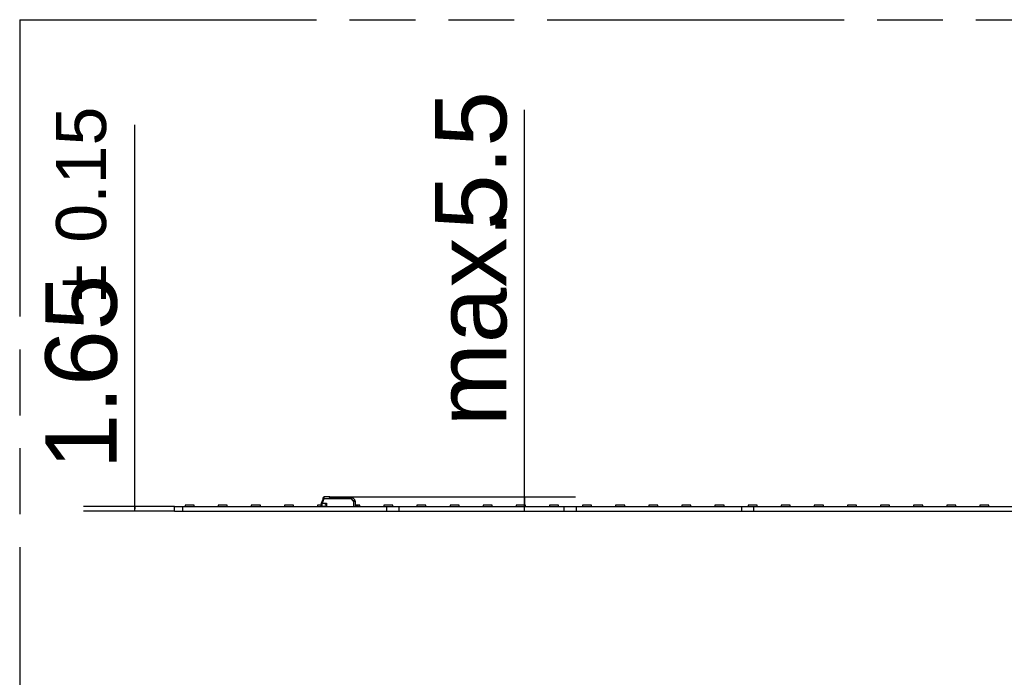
# Model space of a CAD drawing. Header units: millimetres. Extents: x 0 to 210, y 0 to 297.
# Tile 17 of 52: x 50 to 79, y 163 to 183. Entities that reach past the tile are written whole.
import ezdxf

# ---------------------------------------------------------------- set-up
doc = ezdxf.new("R2010")
doc.units = ezdxf.units.MM
doc.header["$LTSCALE"] = 19.36
doc.linetypes.add('PHANTOM', pattern=[0.8, 0.45, -0.05, 0.1, -0.05, 0.1, -0.05])
doc.layers.get('0').update_dxf_attribs({"linetype": 'CONTINUOUS'})
doc.layers.add('DEFAULT_3', color=7, linetype='PHANTOM')
doc.layers.add('Z_DIM_2D', color=7, linetype='CONTINUOUS')
doc.styles.add('TEXTSTYLE_3', font='helveticaneueltw1g-ltcn.otf')
doc.styles.add('TEXTSTYLE_4', font='gdt', dxfattribs={"width": 0.7})
doc.dimstyles.new('DIMSTYLE_5', dxfattribs={"dimtxt": 2.1, "dimasz": 3.5, "dimexe": 1.5, "dimexo": 0, "dimgap": 0.525, "dimtad": 1, "dimlfac": 12.000005, "dimdsep": 46, "dimtxsty": 'TEXTSTYLE_3', "dimblk": '_FILLED', "dimblk1": '_FILLED', "dimblk2": '_FILLED', "dimcen": 0.09, "dimclrt": 5, "dimazin": 2, "dimtol": 1, "dimtp": 0.15, "dimtm": 0.15, "dimtfac": 1, "dimtofl": 0, "dimtmove": 0, "dimatfit": 3, "dimldrblk": '_FILLED', "dimfxl": 0, "dimtolj": 1, "dimarcsym": 0})
doc.dimstyles.new('DIMSTYLE_6', dxfattribs={"dimtxt": 2.1, "dimasz": 3.5, "dimexe": 1.5, "dimexo": 0, "dimgap": 0.525, "dimtad": 1, "dimlfac": 12.000005, "dimdsep": 46, "dimtxsty": 'TEXTSTYLE_3', "dimblk": '_FILLED', "dimblk1": '_FILLED', "dimblk2": '_FILLED', "dimcen": 0.09, "dimclrt": 5, "dimazin": 2, "dimtp": 0.1, "dimtm": 0.1, "dimtfac": 1, "dimtofl": 0, "dimtmove": 0, "dimatfit": 3, "dimldrblk": '_FILLED', "dimfxl": 0, "dimtolj": 1, "dimarcsym": 0})

# ---------------------------------------------------------------- blocks, each defined once
blk = doc.blocks.new('*D24')
at = {"layer": 'Z_DIM_2D', "color": 2, "linetype": 'Continuous', "transparency": 16777216}
for p, q in [((53.505, 168.317), (53.505, 179.589)), ((54.671, 168.386), (52.005, 168.386)), ((54.671, 168.248), (52.005, 168.248)), ((53.505, 168.386), (53.505, 168.317)), ((53.505, 168.248), (53.505, 168.317))]:
    blk.add_line(p, q, dxfattribs=at)
at = {"layer": 'Z_DIM_2D', "color": 5, "linetype": 'Continuous', "transparency": 16777216}
for s, height, style, p in [('0.15', 1.47, 'TEXTSTYLE_3', (52.665, 176.133)), ('1.65', 2.1, 'TEXTSTYLE_3', (52.98, 169.482)), ('`', 1.47, 'TEXTSTYLE_4', (52.665, 174.418))]:
    blk.add_text(s, height=height, rotation=90, dxfattribs=dict(at, style=style)).set_placement(p)
blk = doc.blocks.new('_FILLED')
at = {"color": 0, "linetype": 'ByBlock'}
blk.add_solid([(0, 0), (-1, 0.125), (-1, -0.125)], dxfattribs=at)
blk = doc.blocks.new('_NONE')
blk = doc.blocks.new('*D25')
at = {"layer": 'Z_DIM_2D', "color": 2, "linetype": 'Continuous', "transparency": 16777216}
for p, q in [((64.944, 168.461), (64.944, 180.033)), ((59.206, 168.673), (66.444, 168.673)), ((64.944, 168.673), (64.944, 168.461)), ((60.909, 168.248), (66.444, 168.248)), ((64.944, 168.248), (64.944, 168.461))]:
    blk.add_line(p, q, dxfattribs=at)
at = {"layer": 'Z_DIM_2D', "color": 5, "linetype": 'Continuous', "transparency": 16777216, "style": 'TEXTSTYLE_3'}
for s, p in [('5.5', (64.419, 176.507)), ('max. ', (64.419, 170.74))]:
    blk.add_text(s, height=2.1, rotation=90, dxfattribs=at).set_placement(p)

msp = doc.modelspace()

# ---------------------------------------------------------------- linework, layer by layer
at = {"color": 6, "linetype": 'Continuous'}
for p, q in [((58.99048, 168.48804), (59.01979, 168.56855)), ((59.03372, 168.60693), (59.04171, 168.62877)), ((59.05347, 168.6611), (59.05397, 168.66246)), ((59.05461, 168.61747), (59.05461, 168.61928)), ((59.06963, 168.67343), (59.06944, 168.67342)), ((59.20669, 168.6734), (59.06963, 168.67343)), ((59.22136, 168.6711), (59.22092, 168.67123)), ((59.25818, 168.64843), (59.23461, 168.66463)), ((59.25806, 168.64843), (59.88096, 168.64843)), ((59.96454, 168.58068), (59.91269, 168.64247)), ((59.92624, 168.54898), (59.9273, 168.39009)), ((59.97623, 168.54898), (59.97762, 168.39009)), ((58.97762, 168.41509), (58.97762, 168.43803)), ((58.98179, 168.38593), (58.98179, 168.40407)), ((58.99429, 168.39843), (59.09012, 168.39843)), ((59.09012, 168.39009), (59.09012, 168.40568)), ((59.09012, 168.39009), (59.9273, 168.39009)), ((59.10796, 168.4397), (59.10783, 168.4397)), ((59.13956, 168.48176), (59.14012, 168.48248)), ((59.17345, 168.39009), (59.17762, 168.38593)), ((60.06929, 168.41093), (59.97744, 168.41093)), ((59.97755, 168.39843), (60.05679, 168.39843)), ((60.06929, 168.38593), (60.06929, 168.41093))]:
    msp.add_line(p, q, dxfattribs=at)
at = {"color": 9, "linetype": 'Continuous'}
for p, q in [((59.05461, 168.61564), (59.00616, 168.48248)), ((59.05461, 168.61563), (59.03895, 168.62119)), ((59.04171, 168.62877), (59.05347, 168.6611)), ((59.05461, 168.61928), (59.06349, 168.64914)), ((59.05461, 168.61928), (59.8703, 168.61928)), ((59.05461, 168.61564), (59.05461, 168.61747)), ((59.87031, 168.61564), (59.05461, 168.61564)), ((59.06349, 168.64914), (59.06963, 168.66972)), ((59.06963, 168.66972), (59.06963, 168.67343)), ((59.20628, 168.66972), (59.06963, 168.66972)), ((59.22517, 168.66255), (59.25322, 168.63917)), ((59.25322, 168.63917), (59.88096, 168.63917)), ((59.8703, 168.61928), (59.87031, 168.61564)), ((59.92624, 168.54898), (59.87031, 168.61564)), ((59.88096, 168.64843), (59.88096, 168.63917)), ((59.89992, 168.64843), (59.88096, 168.64843)), ((59.91269, 168.64247), (59.8881, 168.63787)), ((58.98264, 168.46649), (58.99048, 168.48804)), ((59.00616, 168.48248), (58.99048, 168.48804)), ((58.99429, 168.42707), (58.99429, 168.39843)), ((59.00618, 168.48248), (59.14012, 168.48248)), ((59.12345, 168.39009), (59.12345, 168.38593)), ((59.14012, 168.48248), (59.14012, 168.39009)), ((59.18423, 168.39009), (59.18423, 168.38593)), ((59.25291, 168.39009), (59.2533, 168.38903)), ((59.89845, 168.39009), (59.89845, 168.38593)), ((60.05679, 168.39843), (60.05679, 168.41093))]:
    msp.add_line(p, q, dxfattribs=at)
at = {"color": 7, "linetype": 'Continuous'}
for p, q in [((59.0064, 168.53178), (59.00636, 168.5318)), ((59.01979, 168.56855), (59.03372, 168.60693)), ((59.05186, 168.62017), (59.0519, 168.62016)), ((59.05461, 168.61928), (59.0519, 168.62016)), ((59.05233, 168.65785), (59.0523, 168.65788)), ((59.20628, 168.66972), (59.20628, 168.67342)), ((59.22101, 168.6712), (59.22097, 168.67122)), ((59.25823, 168.64843), (59.27484, 168.64843)), ((59.87184, 168.6197), (59.8703, 168.61928)), ((59.8703, 168.61928), (59.87172, 168.61968)), ((59.87726, 168.61891), (59.87983, 168.62104)), ((59.87971, 168.62097), (59.87729, 168.61897)), ((59.87983, 168.62104), (59.88178, 168.62349)), ((59.8816, 168.62321), (59.87986, 168.62112)), ((59.8804, 168.63402), (59.88096, 168.63917)), ((59.88096, 168.63917), (59.8804, 168.63402)), ((59.88496, 168.62952), (59.8881, 168.63787)), ((59.8881, 168.63786), (59.886, 168.63191)), ((54.67137, 168.24843), (54.67137, 168.38593)), ((54.67137, 168.38593), (147.92129, 168.38593)), ((54.67137, 168.24843), (147.92129, 168.24843)), ((54.92137, 168.24843), (54.92137, 168.38593)), ((54.98387, 168.42926), (54.98387, 168.38593)), ((55.25054, 168.42926), (54.98387, 168.42926)), ((55.25054, 168.38593), (55.25054, 168.42926)), ((55.95609, 168.42926), (55.95609, 168.38593)), ((56.22276, 168.42926), (55.95609, 168.42926)), ((56.22276, 168.38593), (56.22276, 168.42926)), ((56.92832, 168.42926), (56.92832, 168.38593)), ((57.19498, 168.42926), (56.92832, 168.42926)), ((57.19498, 168.38593), (57.19498, 168.42926)), ((57.90054, 168.42926), (57.90054, 168.38593)), ((58.16721, 168.42926), (57.90054, 168.42926)), ((58.16721, 168.38593), (58.16721, 168.42926)), ((58.87276, 168.42926), (58.87276, 168.38593)), ((58.97762, 168.42926), (58.87276, 168.42926)), ((58.97783, 168.44458), (58.97752, 168.43828)), ((58.97752, 168.43828), (58.97762, 168.43831)), ((58.97752, 168.43828), (58.97762, 168.43831)), ((58.97754, 168.43824), (58.97754, 168.43828)), ((58.97762, 168.43826), (58.97754, 168.43824)), ((58.98263, 168.46669), (58.98271, 168.46668)), ((58.98263, 168.46669), (58.98271, 168.46668)), ((58.98263, 168.46662), (58.98265, 168.46668)), ((58.98369, 168.46953), (58.99045, 168.48805)), ((58.99045, 168.48805), (58.99048, 168.48815)), ((58.99048, 168.48815), (58.99338, 168.4961)), ((58.99338, 168.4961), (58.99934, 168.51246)), ((58.9966, 168.45617), (59.00618, 168.48248)), ((59.00564, 168.48099), (58.9966, 168.45617)), ((59.00595, 168.48176), (58.99831, 168.45558)), ((59.00089, 168.46425), (59.00083, 168.46426)), ((59.00089, 168.46425), (59.00083, 168.46426)), ((59.00084, 168.46429), (59.0009, 168.46429)), ((59.00084, 168.46429), (59.0009, 168.46428)), ((59.00098, 168.46457), (59.00092, 168.46458)), ((59.00098, 168.46457), (59.00092, 168.46458)), ((59.00094, 168.46464), (59.001, 168.46463)), ((59.00592, 168.48177), (59.0059, 168.48174)), ((59.00616, 168.48248), (59.00595, 168.48176)), ((59.00604, 168.48211), (59.00608, 168.48224)), ((59.00617, 168.48248), (59.0061, 168.48229)), ((59.13956, 168.48176), (59.11859, 168.45438)), ((59.11863, 168.45436), (59.13956, 168.48176)), ((59.84498, 168.39009), (59.84498, 168.38593)), ((59.9273, 168.39009), (59.97762, 168.39009)), ((59.9273, 168.39009), (59.93134, 168.39009)), ((59.93134, 168.39009), (59.97688, 168.39009)), ((60.11165, 168.42926), (59.97728, 168.42926)), ((60.11165, 168.38593), (60.11165, 168.42926)), ((60.81721, 168.42926), (60.81721, 168.38593)), ((61.08387, 168.42926), (60.81721, 168.42926)), ((60.90886, 168.24843), (60.90886, 168.38593)), ((61.08387, 168.38593), (61.08387, 168.42926)), ((61.26719, 168.24843), (61.26719, 168.38593)), ((61.78943, 168.42926), (61.78943, 168.38593)), ((62.05609, 168.42926), (61.78943, 168.42926)), ((62.05609, 168.38593), (62.05609, 168.42926)), ((62.76165, 168.42926), (62.76165, 168.38593)), ((63.02832, 168.42926), (62.76165, 168.42926)), ((63.02832, 168.38593), (63.02832, 168.42926)), ((63.73387, 168.42926), (63.73387, 168.38593)), ((64.00054, 168.42926), (63.73387, 168.42926)), ((64.00054, 168.38593), (64.00054, 168.42926)), ((64.70609, 168.42926), (64.70609, 168.38593)), ((64.97276, 168.42926), (64.70609, 168.42926)), ((64.97276, 168.38593), (64.97276, 168.42926)), ((65.67832, 168.42926), (65.67832, 168.38593)), ((65.94498, 168.42926), (65.67832, 168.42926)), ((65.94498, 168.38593), (65.94498, 168.42926)), ((66.11718, 168.24843), (66.11718, 168.38593)), ((66.47551, 168.24843), (66.47551, 168.38593)), ((66.65054, 168.42926), (66.65054, 168.38593)), ((66.9172, 168.42926), (66.65054, 168.42926)), ((66.9172, 168.38593), (66.9172, 168.42926)), ((67.62276, 168.42926), (67.62276, 168.38593)), ((67.88943, 168.42926), (67.62276, 168.42926)), ((67.88943, 168.38593), (67.88943, 168.42926)), ((68.59498, 168.42926), (68.59498, 168.38593)), ((68.86165, 168.42926), (68.59498, 168.42926)), ((68.86165, 168.38593), (68.86165, 168.42926)), ((69.5672, 168.42926), (69.5672, 168.38593)), ((69.83387, 168.42926), (69.5672, 168.42926)), ((69.83387, 168.38593), (69.83387, 168.42926)), ((70.53943, 168.42926), (70.53943, 168.38593)), ((70.80609, 168.42926), (70.53943, 168.42926)), ((70.80609, 168.38593), (70.80609, 168.42926)), ((71.3255, 168.24843), (71.3255, 168.38593)), ((71.51165, 168.42926), (71.51165, 168.38593)), ((71.77832, 168.42926), (71.51165, 168.42926)), ((71.68383, 168.24843), (71.68383, 168.38593)), ((71.77832, 168.38593), (71.77832, 168.42926)), ((72.48387, 168.42926), (72.48387, 168.38593)), ((72.75054, 168.42926), (72.48387, 168.42926)), ((72.75054, 168.38593), (72.75054, 168.42926)), ((73.45609, 168.42926), (73.45609, 168.38593)), ((73.72276, 168.42926), (73.45609, 168.42926)), ((73.72276, 168.38593), (73.72276, 168.42926)), ((74.42832, 168.42926), (74.42832, 168.38593)), ((74.69498, 168.42926), (74.42832, 168.42926)), ((74.69498, 168.38593), (74.69498, 168.42926)), ((75.40054, 168.42926), (75.40054, 168.38593)), ((75.6672, 168.42926), (75.40054, 168.42926)), ((75.6672, 168.38593), (75.6672, 168.42926)), ((76.37276, 168.42926), (76.37276, 168.38593)), ((76.63943, 168.42926), (76.37276, 168.42926)), ((76.63943, 168.38593), (76.63943, 168.42926)), ((77.34498, 168.42926), (77.34498, 168.38593)), ((77.61165, 168.42926), (77.34498, 168.42926)), ((77.61165, 168.38593), (77.61165, 168.42926)), ((78.3172, 168.42926), (78.3172, 168.38593)), ((78.58387, 168.42926), (78.3172, 168.42926)), ((78.58387, 168.38593), (78.58387, 168.42926))]:
    msp.add_line(p, q, dxfattribs=at)
at = {"color": 6, "linetype": 'Continuous'}
for points in [[(59.2107, 168.67323), (59.21031, 168.67326), (59.20991, 168.67329), (59.20951, 168.67332), (59.2091, 168.67334), (59.20869, 168.67336), (59.20827, 168.67337), (59.20785, 168.67339), (59.20743, 168.67339), (59.207, 168.6734), (59.20669, 168.6734)], [(59.21877, 168.67184), (59.21835, 168.67195), (59.21792, 168.67205), (59.21751, 168.67215), (59.21709, 168.67225), (59.21668, 168.67234), (59.21627, 168.67242), (59.21586, 168.67251), (59.21545, 168.67258), (59.21504, 168.67266), (59.21464, 168.67273), (59.21424, 168.67279), (59.21384, 168.67286), (59.21345, 168.67292), (59.21305, 168.67297), (59.21266, 168.67302), (59.21227, 168.67307), (59.21188, 168.67312), (59.21149, 168.67316), (59.2111, 168.6732), (59.2107, 168.67323)], [(59.22092, 168.67123), (59.22048, 168.67136), (59.22005, 168.67149), (59.21962, 168.67161), (59.21919, 168.67173), (59.21877, 168.67184)], [(59.22537, 168.66964), (59.22492, 168.66982), (59.22447, 168.67), (59.22402, 168.67017), (59.22357, 168.67034), (59.22313, 168.6705), (59.22268, 168.67066), (59.22224, 168.67081), (59.2218, 168.67096), (59.22136, 168.6711)], [(59.23313, 168.66561), (59.23308, 168.66565), (59.23267, 168.6659), (59.23226, 168.66616), (59.23185, 168.66641), (59.23143, 168.66665), (59.23102, 168.66689), (59.2306, 168.66712), (59.23018, 168.66735), (59.22976, 168.66758), (59.22934, 168.6678), (59.22891, 168.66802), (59.22848, 168.66824), (59.22804, 168.66845), (59.2276, 168.66866), (59.22716, 168.66886), (59.22672, 168.66906), (59.22627, 168.66926), (59.22582, 168.66945), (59.22537, 168.66964)]]:
    msp.add_lwpolyline(points, dxfattribs=at)
at = {"color": 7, "linetype": 'Continuous'}
for centre, radius, start, end in [((69.53469, 164.69767), 11.20474, 159.989766, 160.157021), ((59.03967, 168.62093), 0.000765, 156.434962, 159.993641), ((59.03041, 168.54924), 0.07411, 70.938986, 73.140074), ((59.20628, 168.62343), 0.05, 85.171007, 89.999298), ((59.2066, 168.624), 0.0494, 85.474117, 90.37004), ((59.20551, 168.63991), 0.02995, 62.691959, 68.732089), ((59.20628, 168.62343), 0.05, 67.954668, 75.011058), ((59.20531, 168.6395), 0.0304, 62.522827, 62.712644), ((59.20583, 168.62209), 0.05141, 67.82097, 72.827384), ((59.20689, 168.62453), 0.04874, 57.430157, 67.88906), ((59.20643, 168.62381), 0.0496, 55.377645, 57.426942), ((59.25808, 168.64782), 0.000605, 103.036577, 106.803556), ((59.25807, 168.64789), 0.000538, 98.970214, 103.035607), ((59.25806, 168.64794), 0.000483, 94.630787, 98.967445), ((59.25806, 168.64799), 0.000439, 90.030063, 94.625479), ((59.37518, 167.31162), 1.33682, 89.747338, 90.252662), ((59.86705, 168.63378), 0.01485, 288.326555, 289.099974), ((59.87039, 168.62782), 0.00796, 310.254614, 312.077422), ((59.8708, 168.62734), 0.00733, 310.286856, 310.787721), ((59.87071, 168.62744), 0.00746, 310.788905, 311.783492), ((59.87062, 168.62754), 0.0076, 311.783506, 312.774628), ((59.8702, 168.62803), 0.00825, 312.069854, 313.85711), ((59.87052, 168.62764), 0.00774, 312.77347, 313.265594), ((59.8705, 168.62767), 0.00778, 313.263086, 314.188816), ((59.86579, 168.63548), 0.02012, 304.69441, 304.856276), ((59.86472, 168.63147), 0.01475, 339.004125, 339.768658), ((59.86207, 168.63244), 0.01757, 339.450454, 340.178056), ((59.85538, 168.6349), 0.0247, 339.789454, 340.161738), ((59.86792, 168.63288), 0.01675, 314.696534, 315.427518), ((59.8267, 168.64275), 0.05441, 349.054435, 350.760097), ((59.82827, 168.64183), 0.05271, 349.567941, 349.714118), ((59.82416, 168.64256), 0.05688, 349.729585, 351.361078), ((59.86899, 168.63195), 0.01534, 325.257444, 325.809), ((59.86859, 168.63223), 0.01583, 325.807395, 326.039305), ((59.86821, 168.63248), 0.01629, 326.040301, 326.471667), ((59.8606, 168.63751), 0.0254, 326.48634, 326.92238), ((59.86772, 168.6328), 0.01687, 326.471184, 326.805956), ((59.86714, 168.63319), 0.01757, 326.806325, 327.104594), ((59.8661, 168.63386), 0.0188, 327.106522, 327.550135), ((59.05653, 168.43751), 0.079, 175.784285, 178.99076), ((58.99641, 168.41536), 0.01881, 187.918313, 188.254101), ((58.99606, 168.41531), 0.01845, 188.254559, 188.449663), ((59.03938, 168.44023), 0.0617, 171.39043, 175.955288), ((59.0426, 168.43976), 0.06496, 169.614804, 171.402098), ((59.07308, 168.43418), 0.09594, 169.383596, 169.618049), ((58.99407, 168.37788), 0.02048, 126.194993, 126.864012), ((58.99397, 168.37801), 0.02031, 125.523834, 126.194977), ((57.20483, 169.13511), 1.8993, 339.394665, 339.698451), ((58.99428, 168.41663), 0.01821, 268.689762, 269.254298), ((58.99429, 168.41723), 0.0188, 269.255298, 269.986256), ((65.79008, 166.48997), 7.07048, 163.638002, 163.859011), ((58.85281, 168.53608), 0.16245, 340.179246, 340.457525), ((58.81184, 168.55063), 0.20593, 340.465959, 340.618378), ((58.93825, 168.50162), 0.07055, 343.652272, 343.945076), ((59.01011, 168.48097), 0.00422, 160.785143, 162.048878), ((59.01119, 168.4806), 0.00536, 159.4303, 160.769723), ((59.09949, 168.40568), 0.00937, 178.794271, 180.00592), ((59.61266, 168.0843), 0.61731, 143.165047, 144.013574), ((60.09427, 167.72212), 1.21986, 143.111175, 143.540549), ((60.05679, 168.37838), 0.02005, 89.426586, 90.000466), ((60.05679, 168.37828), 0.02014, 88.854629, 89.426611), ((60.05683, 168.37764), 0.02077, 53.143279, 53.81299)]:
    msp.add_arc(centre, radius, start, end, dxfattribs=at)
at = {"color": 9, "linetype": 'Continuous'}
for centre, radius, start, end in [((59.05223, 168.64402), 0.00467, 158.780093, 159.9999), ((59.06963, 168.65676), 0.01667, 90.631538, 159.9994), ((59.06299, 168.65918), 0.0096, 159.000147, 159.994472), ((59.86972, 168.62732), 0.0081, 315.391397, 317.15833), ((59.86949, 168.62753), 0.00841, 317.158549, 318.917429), ((59.06095, 168.43801), 0.08333, 160.017742, 179.983655), ((59.01574, 168.50872), 0.05593, 249.990995, 251.841992)]:
    msp.add_arc(centre, radius, start, end, dxfattribs=at)
at = {"color": 6, "linetype": 'Continuous'}
for centre, radius, start, end in [((59.89992, 168.63176), 0.01667, 40.000145, 89.99994), ((59.92624, 168.54854), 0.05, 0.5, 40), ((58.99429, 168.41509), 0.01667, 180, 269.999674), ((59.23595, 168.43593), 0.05, 270, 293.556464), ((59.89845, 168.43593), 0.05, 246.443536, 270.000003)]:
    msp.add_arc(centre, radius, start, end, dxfattribs=at)
at = {"color": 7, "linetype": 'Continuous'}
for points, knots in [([(59.0519, 168.62016), (59.05107, 168.62041), (59.04946, 168.62087), (59.04711, 168.62144), (59.04497, 168.62183), (59.04309, 168.62207), (59.04172, 168.62214), (59.04078, 168.62208), (59.03991, 168.62195), (59.03911, 168.62165), (59.03895, 168.62119)], [0, 0, 0, 0, 0.19408914, 0.37519959, 0.53886924, 0.68106121, 0.79865074, 0.84771557, 0.89020499, 1, 1, 1, 1]), ([(59.03896, 168.62124), (59.03906, 168.62145), (59.0394, 168.62173), (59.03997, 168.62193), (59.04088, 168.62211), (59.04236, 168.62213), (59.04362, 168.622), (59.04434, 168.62191)], [0, 0, 0, 0, 0.1263056, 0.21427011, 0.32408409, 0.61537127, 1, 1, 1, 1]), ([(59.04434, 168.62191), (59.04555, 168.62174), (59.04808, 168.62124), (59.05056, 168.62057), (59.05186, 168.62017)], [0, 0, 0, 0, 0.47405878, 1, 1, 1, 1]), ([(59.20628, 168.66973), (59.20803, 168.66973), (59.21147, 168.66941), (59.21478, 168.66844), (59.21634, 168.66783)], [0, 0, 0, 0, 0.51099412, 1, 1, 1, 1]), ([(59.21637, 168.66781), (59.2148, 168.66842), (59.21148, 168.66937), (59.20804, 168.6697), (59.20628, 168.66972)], [0, 0, 0, 0, 0.4892033, 1, 1, 1, 1]), ([(59.21634, 168.66782), (59.2148, 168.66842), (59.21154, 168.66937), (59.20815, 168.66971), (59.20641, 168.66972)], [0, 0, 0, 0, 0.48746228, 1, 1, 1, 1]), ([(59.22097, 168.67122), (59.22012, 168.67148), (59.2167, 168.67244), (59.21317, 168.67303), (59.2105, 168.67325)], [0, 0, 0, 0, 0.24778275, 1, 1, 1, 1]), ([(59.21901, 168.67178), (59.21832, 168.67196), (59.21553, 168.67264), (59.21267, 168.67307), (59.21052, 168.67325)], [0, 0, 0, 0, 0.24828314, 1, 1, 1, 1]), ([(59.22517, 168.66255), (59.2239, 168.66365), (59.22111, 168.66567), (59.218, 168.66717), (59.21637, 168.66781)], [0, 0, 0, 0, 0.48834261, 1, 1, 1, 1]), ([(59.21934, 168.66647), (59.21987, 168.6662), (59.22192, 168.66506), (59.22383, 168.66368), (59.22517, 168.66255)], [0, 0, 0, 0, 0.25543488, 1, 1, 1, 1]), ([(59.25806, 168.64843), (59.25791, 168.64843), (59.25754, 168.64823), (59.25708, 168.64771), (59.25653, 168.6469), (59.25567, 168.6453), (59.25454, 168.64269), (59.25368, 168.64043), (59.25322, 168.63917)], [0, 0, 0, 0, 0.04226585, 0.10771632, 0.19932862, 0.31663299, 0.62080885, 1, 1, 1, 1]), ([(59.25322, 168.63917), (59.25366, 168.64037), (59.25446, 168.64255), (59.25551, 168.64509), (59.25635, 168.64668), (59.2569, 168.64752), (59.25739, 168.6481), (59.25775, 168.64835), (59.25791, 168.6484)], [0, 0, 0, 0, 0.36568444, 0.6649753, 0.78392943, 0.87981026, 0.95152987, 1, 1, 1, 1]), ([(59.87725, 168.61894), (59.87672, 168.61857), (59.87454, 168.61721), (59.87214, 168.61622), (59.87031, 168.61564)], [0, 0, 0, 0, 0.24898321, 1, 1, 1, 1]), ([(59.87031, 168.61564), (59.87153, 168.61603), (59.87336, 168.61668), (59.87565, 168.61786), (59.87673, 168.61855), (59.87726, 168.61891)], [0, 0, 0, 0, 0.50134113, 0.75122564, 1, 1, 1, 1]), ([(59.87554, 168.62175), (59.875, 168.62129), (59.87383, 168.62047), (59.87251, 168.61992), (59.87184, 168.6197)], [0, 0, 0, 0, 0.49851144, 1, 1, 1, 1]), ([(59.87191, 168.61975), (59.87224, 168.61986), (59.87353, 168.62036), (59.87475, 168.62108), (59.87554, 168.62175)], [0, 0, 0, 0, 0.25156297, 1, 1, 1, 1]), ([(59.87592, 168.62209), (59.87622, 168.62238), (59.87732, 168.62362), (59.87809, 168.62512), (59.87852, 168.62628)], [0, 0, 0, 0, 0.25303763, 1, 1, 1, 1]), ([(59.87849, 168.62619), (59.8782, 168.62543), (59.87749, 168.62397), (59.8765, 168.62266), (59.87592, 168.62209)], [0, 0, 0, 0, 0.4971604, 1, 1, 1, 1]), ([(59.8786, 168.62649), (59.87895, 168.62745), (59.8795, 168.62943), (59.87992, 168.63143), (59.88011, 168.63242)], [0, 0, 0, 0, 0.50334217, 1, 1, 1, 1]), ([(59.88011, 168.63229), (59.88002, 168.6318), (59.87963, 168.62985), (59.87912, 168.62793), (59.87861, 168.62652)], [0, 0, 0, 0, 0.24756703, 1, 1, 1, 1]), ([(59.88189, 168.62365), (59.88219, 168.62412), (59.88334, 168.62601), (59.8843, 168.628), (59.88496, 168.62952)], [0, 0, 0, 0, 0.25335505, 1, 1, 1, 1]), ([(59.88496, 168.62952), (59.88452, 168.62854), (59.88358, 168.62659), (59.88255, 168.62469), (59.88197, 168.62377)], [0, 0, 0, 0, 0.49551884, 1, 1, 1, 1]), ([(59.8881, 168.63787), (59.8879, 168.63718), (59.88701, 168.63433), (59.88589, 168.63157), (59.88496, 168.62952)], [0, 0, 0, 0, 0.2439633, 1, 1, 1, 1]), ([(58.98126, 168.40469), (58.98034, 168.40582), (58.9788, 168.40833), (58.97802, 168.41116), (58.97781, 168.4126)], [0, 0, 0, 0, 0.49991656, 1, 1, 1, 1]), ([(58.99429, 168.39843), (58.99197, 168.39843), (58.98747, 168.39773), (58.98349, 168.39554), (58.98179, 168.39426)], [0, 0, 0, 0, 0.52113668, 1, 1, 1, 1]), ([(58.99387, 168.39843), (58.99262, 168.39846), (58.99012, 168.39878), (58.98777, 168.39969), (58.98666, 168.40027)], [0, 0, 0, 0, 0.50006585, 1, 1, 1, 1]), ([(59.09706, 168.42317), (59.09932, 168.42712), (59.1031, 168.43306), (59.10866, 168.44088), (59.11164, 168.44496), (59.11317, 168.44702)], [0, 0, 0, 0, 0.47420648, 0.73227317, 1, 1, 1, 1]), ([(59.11317, 168.44702), (59.11166, 168.44494), (59.10872, 168.44083), (59.10453, 168.43474), (59.10062, 168.4289), (59.09819, 168.42505), (59.09706, 168.42317)], [0, 0, 0, 0, 0.26784968, 0.52613033, 0.7714041, 1, 1, 1, 1]), ([(60.06929, 168.39426), (60.06845, 168.39488), (60.06665, 168.39605), (60.06364, 168.3974), (60.0603, 168.39825), (60.05797, 168.39843), (60.05679, 168.39843)], [0, 0, 0, 0, 0.23316598, 0.47871246, 0.73591917, 1, 1, 1, 1])]:
    msp.add_open_spline(points, degree=3, knots=knots, dxfattribs=at)
at = {"color": 9, "linetype": 'Continuous'}
for points, knots in [([(59.04787, 168.64571), (59.04805, 168.64618), (59.0486, 168.64711), (59.04986, 168.64823), (59.0515, 168.64909), (59.05426, 168.64991), (59.05838, 168.65012), (59.06174, 168.64958), (59.06349, 168.64914)], [0, 0, 0, 0, 0.08876659, 0.18404915, 0.29017382, 0.40924269, 0.68512783, 1, 1, 1, 1]), ([(59.05402, 168.66262), (59.05451, 168.66389), (59.05613, 168.66633), (59.0599, 168.66882), (59.06458, 168.67004), (59.06793, 168.66997), (59.06963, 168.66972)], [0, 0, 0, 0, 0.22261116, 0.46054368, 0.72053323, 1, 1, 1, 1]), ([(59.22517, 168.66255), (59.22603, 168.6632), (59.22774, 168.66429), (59.23035, 168.66529), (59.23272, 168.66548), (59.23409, 168.66499), (59.23461, 168.66463)], [0, 0, 0, 0, 0.31716478, 0.59081203, 0.81421158, 1, 1, 1, 1]), ([(59.87184, 168.6197), (59.87252, 168.61983), (59.87387, 168.62027), (59.87499, 168.62114), (59.87548, 168.62163)], [0, 0, 0, 0, 0.49930217, 1, 1, 1, 1]), ([(59.8881, 168.63787), (59.88784, 168.63933), (59.88716, 168.64199), (59.88576, 168.64498), (59.88436, 168.64677), (59.88329, 168.6477), (59.88215, 168.64829), (59.88134, 168.64843), (59.88096, 168.64843)], [0, 0, 0, 0, 0.32657186, 0.60330512, 0.72020706, 0.82319347, 0.91485697, 1, 1, 1, 1]), ([(59.88096, 168.63917), (59.88157, 168.63912), (59.88398, 168.63886), (59.88637, 168.63838), (59.8881, 168.63787)], [0, 0, 0, 0, 0.25416376, 1, 1, 1, 1]), ([(59.96454, 168.58068), (59.96451, 168.58068), (59.96445, 168.58064), (59.96435, 168.58057), (59.96422, 168.58047), (59.96406, 168.58035), (59.96386, 168.58019), (59.9636, 168.57999), (59.9632, 168.57967), (59.96269, 168.57927), (59.96209, 168.57878), (59.96148, 168.57829), (59.96068, 168.57763), (59.95968, 168.57682), (59.95848, 168.57583), (59.95728, 168.57484), (59.95608, 168.57385), (59.95448, 168.57254), (59.95248, 168.57088), (59.95009, 168.5689), (59.9477, 168.56692), (59.94452, 168.56427), (59.94054, 168.56095), (59.93577, 168.55696), (59.931, 168.55298), (59.92783, 168.55031), (59.92624, 168.54898)], [0, 0, 0, 0, 0.00194466, 0.00389749, 0.00780394, 0.01171025, 0.01561651, 0.02342907, 0.03124164, 0.04686676, 0.06249189, 0.07811702, 0.09374216, 0.12499242, 0.15624269, 0.18749296, 0.21874323, 0.24999351, 0.31249405, 0.37499459, 0.43749513, 0.49999567, 0.62499675, 0.74999783, 0.87499892, 1, 1, 1, 1]), ([(59.92624, 168.54898), (59.92832, 168.549), (59.93249, 168.54903), (59.93874, 168.54907), (59.94499, 168.54911), (59.9502, 168.54913), (59.95437, 168.54914), (59.95749, 168.54915), (59.96062, 168.54915), (59.96322, 168.54915), (59.9653, 168.54914), (59.96687, 168.54914), (59.96843, 168.54913), (59.96999, 168.54913), (59.97129, 168.54912), (59.97233, 168.54911), (59.97312, 168.5491), (59.9739, 168.54909), (59.97455, 168.54907), (59.97507, 168.54906), (59.97539, 168.54905), (59.97565, 168.54904), (59.97585, 168.54903), (59.97601, 168.54902), (59.97614, 168.54901), (59.97621, 168.549), (59.97623, 168.54898)], [0, 0, 0, 0, 0.12500173, 0.25000347, 0.37500521, 0.50000695, 0.56250782, 0.62500869, 0.68750956, 0.75001043, 0.78126087, 0.8125113, 0.84376174, 0.87501217, 0.9062626, 0.92188781, 0.93751303, 0.95313824, 0.96876344, 0.97657604, 0.98438863, 0.98829492, 0.99220126, 0.99610782, 0.99806046, 1, 1, 1, 1]), ([(58.97762, 168.43803), (58.97762, 168.43731), (58.97785, 168.43583), (58.97884, 168.43374), (58.98042, 168.43183), (58.98332, 168.42955), (58.98801, 168.42759), (58.99214, 168.42707), (58.99429, 168.42707)], [0, 0, 0, 0, 0.09881443, 0.2023258, 0.31399122, 0.43548429, 0.7056989, 1, 1, 1, 1]), ([(58.98264, 168.46649), (58.98258, 168.46634), (58.98252, 168.46599), (58.9826, 168.46545), (58.98282, 168.46486), (58.98335, 168.46398), (58.98442, 168.46282), (58.98611, 168.46144), (58.98826, 168.46002), (58.99079, 168.45863), (58.9936, 168.45732), (58.99558, 168.45654), (58.9966, 168.45617)], [0, 0, 0, 0, 0.02690269, 0.05629862, 0.0900541, 0.12928579, 0.22585792, 0.34671509, 0.48927615, 0.64930301, 0.82151761, 1, 1, 1, 1]), ([(58.99831, 168.45558), (58.99689, 168.45069), (58.99495, 168.44123), (58.99429, 168.4316), (58.99429, 168.42707)], [0, 0, 0, 0, 0.52883321, 1, 1, 1, 1])]:
    msp.add_open_spline(points, degree=3, knots=knots, dxfattribs=at)
at = {"color": 6, "linetype": 'Continuous'}
msp.add_open_spline([(59.0972, 168.42341), (59.09879, 168.4261), (59.10228, 168.43159), (59.10596, 168.43694), (59.10791, 168.4397)], degree=3, knots=[0, 0, 0, 0, 0.47964704, 1, 1, 1, 1], dxfattribs=at)
at = {"layer": 'DEFAULT_3', "color": 91, "linetype": 'PHANTOM', "true_color": 0x80ff80}
for q in [(50.12864, 132.68), (150.12864, 182.68)]:
    msp.add_line((50.12864, 182.68), q, dxfattribs=at)

# ---------------------------------------------------------------- dimensions: what is measured, and where the dimension line sits
at = {"layer": 'Z_DIM_2D', "color": 2, "linetype": 'Continuous'}
dim = msp.add_linear_dim(base=(64.94369, 168.67343), p1=(60.90886, 168.24843), p2=(59.20628, 168.67343), angle=90, text='max. <>', dimstyle='DIMSTYLE_6', override={"dimblk1": 'NONE', "dimblk2": 'NONE', "dimsah": 1}, dxfattribs=at)
dim.commit()
dim.dimension.update_dxf_attribs({"geometry": '*D25', "text_midpoint": (64.94369, 175.38666), "dimtype": 160})
dim = msp.add_linear_dim(base=(53.50508, 168.38593), p1=(52.00508, 168.24843), p2=(52.00508, 168.38593), angle=90, dimstyle='DIMSTYLE_5', override={"dimblk1": 'NONE', "dimblk2": 'NONE', "dimsah": 1}, dxfattribs=at)
dim.commit()
dim.dimension.update_dxf_attribs({"geometry": '*D24', "text_midpoint": (53.50508, 174.53511), "dimtype": 160})

doc.saveas('drawing.dxf')
